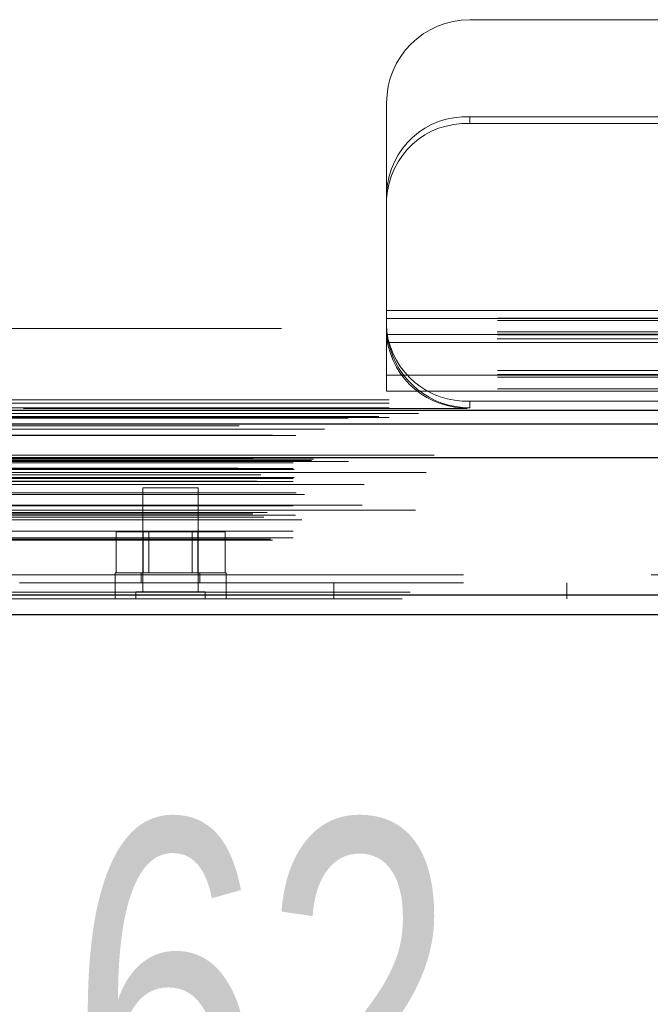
# Model space of a CAD drawing. Header units: inches. Extents: x 0.2 to 10.8, y 0.2 to 8.2.
# Tile 119 of 171: x 3.496 to 3.638, y 6.757 to 6.979. Entities that reach past the tile are written whole.
import ezdxf

# ---------------------------------------------------------------- set-up
doc = ezdxf.new("R2010")
doc.units = ezdxf.units.IN
doc.header["$MEASUREMENT"] = 0
doc.linetypes.add('HIDDEN', pattern=[0.07500000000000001, 0.05, -0.025])
doc.layers.add('DIMENSIONS', color=140, linetype='Continuous')
doc.layers.add('SLD-0', color=179, linetype='Continuous')
doc.styles.add('SLDTEXTSTYLE0', font='TXT', dxfattribs={"width": 0.7})
doc.dimstyles.new('SLDDIMSTYLE1', dxfattribs={"dimtxt": 0.0849609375, "dimasz": 0.13, "dimexe": 0, "dimexo": 0.0625, "dimgap": 0.021240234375, "dimtad": 0, "dimtih": 1, "dimtoh": 1, "dimlfac": 20, "dimrnd": 1e-09, "dimzin": 12, "dimdsep": 46, "dimtxsty": 'SLDTEXTSTYLE0', "dimsah": 1, "dimcen": 0.09, "dimadec": 0, "dimazin": 3, "dimtfac": 1, "dimtmove": 0, "dimatfit": 0, "dimfxl": 0, "dimfrac": 2, "dimtolj": 1, "dimtzin": 12, "dimarcsym": 0})

# ---------------------------------------------------------------- blocks, each defined once
blk = doc.blocks.new('_D_4')
at = {"layer": 'DIMENSIONS'}
for p, q in [((3.017321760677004, 6.854709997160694), (3.017321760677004, 6.547064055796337)), ((3.098087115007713, 6.810865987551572), (3.098087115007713, 6.547064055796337)), ((3.017321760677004, 6.672064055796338), (2.767321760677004, 6.672064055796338)), ((3.098087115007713, 6.672064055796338), (3.327406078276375, 6.672064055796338)), ((3.442538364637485, 6.672064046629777), (3.414008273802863, 6.672064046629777)), ((3.414008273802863, 6.672064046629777), (3.414008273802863, 6.537033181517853)), ((3.695007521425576, 6.672064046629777), (3.723537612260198, 6.672064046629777)), ((3.723537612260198, 6.672064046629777), (3.723537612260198, 6.537033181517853)), ((3.414008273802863, 6.537033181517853), (3.442538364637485, 6.537033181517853)), ((3.723537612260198, 6.537033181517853), (3.695007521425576, 6.537033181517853))]:
    blk.add_line(p, q, dxfattribs=at)
for points in [[(3.017321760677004, 6.672064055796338), (2.887321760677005, 6.692064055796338), (2.887321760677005, 6.652064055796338)], [(3.098087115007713, 6.672064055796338), (3.228087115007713, 6.652064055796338), (3.228087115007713, 6.692064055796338)]]:
    blk.add_solid(points, dxfattribs=at)
at = {"layer": 'DIMENSIONS', "char_height": 0.08333333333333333, "attachment_point": 1, "style": 'SLDTEXTSTYLE0'}
for s, insert in [('1.62', (3.442538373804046, 6.798506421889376)), ('41.0', (3.442538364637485, 6.644455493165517))]:
    blk.add_mtext(s, dxfattribs=dict(at, insert=insert))

msp = doc.modelspace()

# ---------------------------------------------------------------- linework, layer by layer
at = {"layer": 'SLD-0', "linetype": 'HIDDEN', "lineweight": 18}
for p, q in [((3.597621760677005, 6.978964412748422), (3.674509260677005, 6.978964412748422)), ((3.578871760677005, 6.940080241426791), (3.578871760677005, 6.960214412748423)), ((3.597621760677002, 6.957073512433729), (3.597621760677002, 6.955552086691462)), ((3.674509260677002, 6.957073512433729), (3.597621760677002, 6.957073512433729)), ((3.674509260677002, 6.955552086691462), (3.597621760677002, 6.955552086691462)), ((3.578871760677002, 6.938558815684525), (3.578871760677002, 6.940080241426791)), ((3.578871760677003, 6.898364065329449), (3.578871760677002, 6.938558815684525)), ((3.578871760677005, 6.913414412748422), (3.903871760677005, 6.913414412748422)), ((3.578871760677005, 6.913414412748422), (3.903871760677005, 6.913414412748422)), ((3.903871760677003, 6.911692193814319), (3.578871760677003, 6.911692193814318)), ((3.578871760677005, 6.911614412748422), (3.903871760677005, 6.911614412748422)), ((3.903871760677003, 6.911186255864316), (3.578871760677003, 6.911186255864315)), ((4.755221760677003, 6.909364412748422), (3.079421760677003, 6.909364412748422)), ((3.903871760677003, 6.908092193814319), (3.578871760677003, 6.908092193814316)), ((3.903871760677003, 6.907923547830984), (3.578871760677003, 6.907923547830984)), ((3.903807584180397, 6.908574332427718), (3.578935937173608, 6.908574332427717)), ((3.903807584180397, 6.907052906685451), (3.578935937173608, 6.90705290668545)), ((3.579001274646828, 6.908014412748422), (3.903742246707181, 6.908014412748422)), ((3.579303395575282, 6.906214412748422), (3.903440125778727, 6.906214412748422)), ((3.579303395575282, 6.906214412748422), (3.903440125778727, 6.906214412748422)), ((3.903871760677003, 6.899885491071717), (3.578871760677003, 6.899885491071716)), ((3.903871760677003, 6.899014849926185), (3.578871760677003, 6.899014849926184)), ((3.578871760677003, 6.898846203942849), (3.903871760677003, 6.89884620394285)), ((3.903871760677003, 6.898364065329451), (3.578871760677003, 6.898364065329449)), ((3.578871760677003, 6.895246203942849), (3.578871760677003, 6.898364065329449)), ((3.903871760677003, 6.895752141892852), (3.578871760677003, 6.895752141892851)), ((3.578871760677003, 6.895246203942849), (3.903871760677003, 6.89524620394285)), ((3.079421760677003, 6.893264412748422), (4.755221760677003, 6.893264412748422)), ((3.079421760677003, 6.893264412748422), (4.755221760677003, 6.893264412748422)), ((3.079421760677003, 6.892503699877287), (4.755221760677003, 6.892503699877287)), ((3.079421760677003, 6.891464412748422), (4.755221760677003, 6.891464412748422)), ((3.079467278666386, 6.893264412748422), (4.755176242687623, 6.893264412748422)), ((3.079467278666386, 6.893264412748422), (4.755176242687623, 6.893264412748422)), ((3.079467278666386, 6.893264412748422), (4.755176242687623, 6.893264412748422)), ((3.079467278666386, 6.893264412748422), (4.755176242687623, 6.893264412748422)), ((3.597621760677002, 6.891464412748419), (3.597621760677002, 6.892985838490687)), ((3.885121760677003, 6.892985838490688), (3.597621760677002, 6.892985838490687)), ((4.777113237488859, 6.889550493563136), (3.057524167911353, 6.889550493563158)), ((4.770197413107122, 6.889116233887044), (3.06442424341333, 6.889116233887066)), ((3.079421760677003, 6.889293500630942), (4.755221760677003, 6.88929350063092)), ((3.064862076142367, 6.886640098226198), (4.7697736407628, 6.886640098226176)), ((4.789625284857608, 6.88080772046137), (3.04501043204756, 6.88080772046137)), ((3.048276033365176, 6.88022788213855), (4.786359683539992, 6.880227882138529)), ((4.786233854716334, 6.880243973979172), (3.048401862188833, 6.880243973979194)), ((3.045412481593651, 6.877902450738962), (4.789223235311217, 6.877902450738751)), ((3.048854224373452, 6.87995697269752), (4.785781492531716, 6.879956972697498)), ((3.048854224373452, 6.87995697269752), (4.785781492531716, 6.879956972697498)), ((3.057796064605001, 6.879048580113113), (4.776839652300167, 6.87904858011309)), ((3.057796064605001, 6.879048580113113), (4.776839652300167, 6.87904858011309)), ((3.058296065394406, 6.879554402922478), (4.776339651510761, 6.879554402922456)), ((3.058296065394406, 6.879554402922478), (4.776339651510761, 6.879554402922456)), ((3.061943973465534, 6.87959663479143), (4.772691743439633, 6.879596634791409)), ((3.061943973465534, 6.87959663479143), (4.772691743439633, 6.879596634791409)), ((3.062407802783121, 6.879924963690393), (4.772227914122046, 6.879924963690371)), ((3.062407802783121, 6.879924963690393), (4.772227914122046, 6.879924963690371)), ((3.070309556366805, 6.879407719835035), (4.764359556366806, 6.879407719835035)), ((3.042985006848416, 6.877647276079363), (4.791650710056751, 6.877647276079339)), ((3.042985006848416, 6.877647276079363), (4.791650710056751, 6.877647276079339)), ((3.045466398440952, 6.8775966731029), (4.789169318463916, 6.877596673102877)), ((3.046026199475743, 6.876364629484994), (4.788609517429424, 6.876364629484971)), ((4.787818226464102, 6.876934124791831), (3.046810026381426, 6.876934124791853)), ((3.050554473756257, 6.876346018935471), (4.78408124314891, 6.876346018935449)), ((3.057796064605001, 6.877804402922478), (4.776839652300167, 6.877804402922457)), ((3.057796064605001, 6.877804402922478), (4.776839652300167, 6.877804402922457)), ((3.058046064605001, 6.877554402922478), (4.776589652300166, 6.877554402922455)), ((3.058046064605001, 6.875804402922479), (4.776589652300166, 6.875804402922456)), ((3.049609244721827, 6.874924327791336), (4.785018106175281, 6.874924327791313)), ((3.057796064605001, 6.875554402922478), (4.776839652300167, 6.875554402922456)), ((3.057796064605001, 6.875554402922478), (4.776839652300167, 6.875554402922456)), ((3.057796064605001, 6.874850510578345), (4.776839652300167, 6.874850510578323)), ((4.773840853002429, 6.874181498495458), (3.060796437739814, 6.874181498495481)), ((3.058536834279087, 6.872347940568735), (4.776115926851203, 6.872347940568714)), ((3.060373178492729, 6.871942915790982), (4.774262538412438, 6.871942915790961)), ((3.060373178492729, 6.871942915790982), (4.774262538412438, 6.871942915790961)), ((3.536463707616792, 6.873407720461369), (3.523963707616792, 6.873407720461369)), ((3.523963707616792, 6.873407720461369), (3.523963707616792, 6.849970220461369)), ((3.536463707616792, 6.849970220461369), (3.536463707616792, 6.873407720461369)), ((3.057796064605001, 6.869348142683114), (4.776839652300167, 6.869348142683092)), ((4.773380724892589, 6.869538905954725), (3.061260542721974, 6.869538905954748)), ((3.048764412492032, 6.867559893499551), (4.785871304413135, 6.867559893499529)), ((4.785404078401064, 6.868435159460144), (3.04923801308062, 6.868435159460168)), ((3.05120862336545, 6.866858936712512), (4.78345078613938, 6.866858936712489)), ((3.051945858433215, 6.867910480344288), (4.782689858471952, 6.867910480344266)), ((3.057796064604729, 6.867281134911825), (4.776839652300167, 6.867281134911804)), ((3.05834725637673, 6.867276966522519), (4.77628842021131, 6.867276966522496)), ((3.059815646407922, 6.866245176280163), (4.774820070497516, 6.86624517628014)), ((3.057796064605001, 6.863660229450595), (4.776839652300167, 6.863660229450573)), ((3.517916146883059, 6.854257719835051), (3.517916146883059, 6.86350771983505)), ((3.524064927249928, 6.86350771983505), (3.517916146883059, 6.86350771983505)), ((3.524064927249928, 6.854257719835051), (3.524064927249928, 6.86350771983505)), ((3.536362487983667, 6.86350771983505), (3.524064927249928, 6.86350771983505)), ((3.525316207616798, 6.86350771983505), (3.525316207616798, 6.854257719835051)), ((3.535111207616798, 6.854257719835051), (3.535111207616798, 6.86350771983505)), ((3.536362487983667, 6.854257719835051), (3.536362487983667, 6.86350771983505)), ((3.542511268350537, 6.86350771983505), (3.536362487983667, 6.86350771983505)), ((3.542511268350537, 6.854257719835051), (3.542511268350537, 6.86350771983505)), ((3.052727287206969, 6.861900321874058), (4.781908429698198, 6.861900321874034)), ((3.053165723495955, 6.861640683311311), (4.781469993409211, 6.861640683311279)), ((3.057796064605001, 6.862140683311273), (4.776839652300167, 6.862140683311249)), ((3.057796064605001, 6.862140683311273), (4.776839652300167, 6.862140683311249)), ((3.096209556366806, 6.853807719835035), (4.738459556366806, 6.853807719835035)), ((3.096209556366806, 6.853807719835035), (4.738459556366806, 6.853807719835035)), ((4.738459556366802, 6.853807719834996), (3.096209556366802, 6.853807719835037)), ((4.738459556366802, 6.853807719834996), (3.096209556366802, 6.853807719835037)), ((3.542713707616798, 6.854257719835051), (3.517713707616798, 6.854257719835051)), ((3.517713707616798, 6.854257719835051), (3.517713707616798, 6.85200771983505)), ((3.523588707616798, 6.854257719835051), (3.523588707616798, 6.85200771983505)), ((3.536838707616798, 6.85200771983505), (3.536838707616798, 6.854257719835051)), ((3.542713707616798, 6.85200771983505), (3.542713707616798, 6.854257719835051)), ((3.096209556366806, 6.852007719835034), (4.738459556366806, 6.852007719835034)), ((3.517722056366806, 6.852007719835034), (3.517722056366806, 6.848407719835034)), ((3.542722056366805, 6.848407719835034), (3.542722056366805, 6.852007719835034)), ((3.566959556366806, 6.852007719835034), (3.566959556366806, 6.848407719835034)), ((3.619459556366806, 6.848407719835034), (3.619459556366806, 6.852007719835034)), ((4.784174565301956, 6.849895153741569), (3.05046115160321, 6.849895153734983)), ((3.050461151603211, 6.849895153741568), (4.784174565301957, 6.849895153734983)), ((3.050461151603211, 6.849270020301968), (4.784174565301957, 6.849270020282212)), ((3.538026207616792, 6.849970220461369), (3.522401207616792, 6.849970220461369)), ((3.522401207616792, 6.849970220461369), (3.522401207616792, 6.848407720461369)), ((3.538026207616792, 6.848407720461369), (3.538026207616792, 6.849970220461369)), ((4.782407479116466, 6.848407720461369), (3.052228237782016, 6.848407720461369))]:
    msp.add_line(p, q, dxfattribs=at)
at = {"layer": 'SLD-0', "linetype": 'Continuous', "lineweight": 25}
for p, q in [((3.079421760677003, 6.890982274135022), (4.755221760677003, 6.890982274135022)), ((3.079421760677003, 6.887864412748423), (4.755221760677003, 6.887864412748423)), ((4.789625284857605, 6.880182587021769), (3.045010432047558, 6.880182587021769)), ((4.784174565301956, 6.849270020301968), (3.05046115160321, 6.849270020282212)), ((4.782407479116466, 6.844807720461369), (3.052228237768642, 6.844807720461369))]:
    msp.add_line(p, q, dxfattribs=at)
at = {"layer": 'SLD-0', "linetype": 'HIDDEN', "lineweight": 18, "flags": 128}
for points in [[(4.797044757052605, 6.891355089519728), (3.931240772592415, 6.891355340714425), (3.037606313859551, 6.89135508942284)], [(4.786086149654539, 6.890220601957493), (3.931240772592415, 6.890221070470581), (3.048577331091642, 6.890220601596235)], [(4.770212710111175, 6.889116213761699), (3.931240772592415, 6.889115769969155), (3.064439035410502, 6.889116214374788)], [(3.045641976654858, 6.88740291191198), (3.846139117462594, 6.887404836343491), (4.788989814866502, 6.887402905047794)], [(3.045643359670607, 6.8874028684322), (3.953875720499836, 6.887403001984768), (4.788988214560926, 6.887402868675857)], [(3.053167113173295, 6.88527880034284), (3.903398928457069, 6.88527858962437), (4.781471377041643, 6.885278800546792)], [(3.058427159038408, 6.885267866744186), (3.903398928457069, 6.885267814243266), (4.77620644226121, 6.885267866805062)]]:
    msp.add_lwpolyline(points, dxfattribs=at)
at = {"layer": 'SLD-0', "linetype": 'HIDDEN', "lineweight": 18}
for centre, radius, start, end in [((3.597621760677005, 6.960214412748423), 0.01874999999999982, 90, 180), ((3.596784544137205, 6.939156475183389), 0.01793658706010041, 87.32466329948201, 177.0478590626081), ((3.596784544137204, 6.937635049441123), 0.01793658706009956, 87.32466329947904, 177.0478590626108), ((3.596876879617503, 6.911086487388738), 0.01811596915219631, 187.9709353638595, 272.356516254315), ((3.596876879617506, 6.909565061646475), 0.01811596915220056, 187.9709353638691, 272.3565162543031), ((3.597621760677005, 6.910214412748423), 0.01875000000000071, 192.3177659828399, 270.0000000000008)]:
    msp.add_arc(centre, radius, start, end, dxfattribs=at)
msp.add_open_spline([(3.578871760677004, 6.910214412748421), (3.578871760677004, 6.909958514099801), (3.578876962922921, 6.909677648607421), (3.578904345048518, 6.909068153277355), (3.578927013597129, 6.908735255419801), (3.578994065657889, 6.908048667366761), (3.579038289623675, 6.907693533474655), (3.579152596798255, 6.906960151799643), (3.579222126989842, 6.906586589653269), (3.579303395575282, 6.906214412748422)], degree=3, knots=[0, 0, 0, 0, 0.25, 0.25, 0.5, 0.5, 0.75, 0.75, 1, 1, 1, 1], dxfattribs=at)

# ---------------------------------------------------------------- dimensions: what is measured, and where the dimension line sits
at = {"layer": 'DIMENSIONS'}
dim = msp.add_linear_dim(base=(3.098087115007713, 6.672064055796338), p1=(3.017321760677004, 6.904709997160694), p2=(3.098087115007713, 6.860865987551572), dimstyle='SLDDIMSTYLE1', dxfattribs=at)
dim.commit()
dim.dimension.update_dxf_attribs({"geometry": '_D_4', "text_midpoint": (3.568772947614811, 6.672064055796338), "dimtype": 160})

doc.saveas('drawing.dxf')
